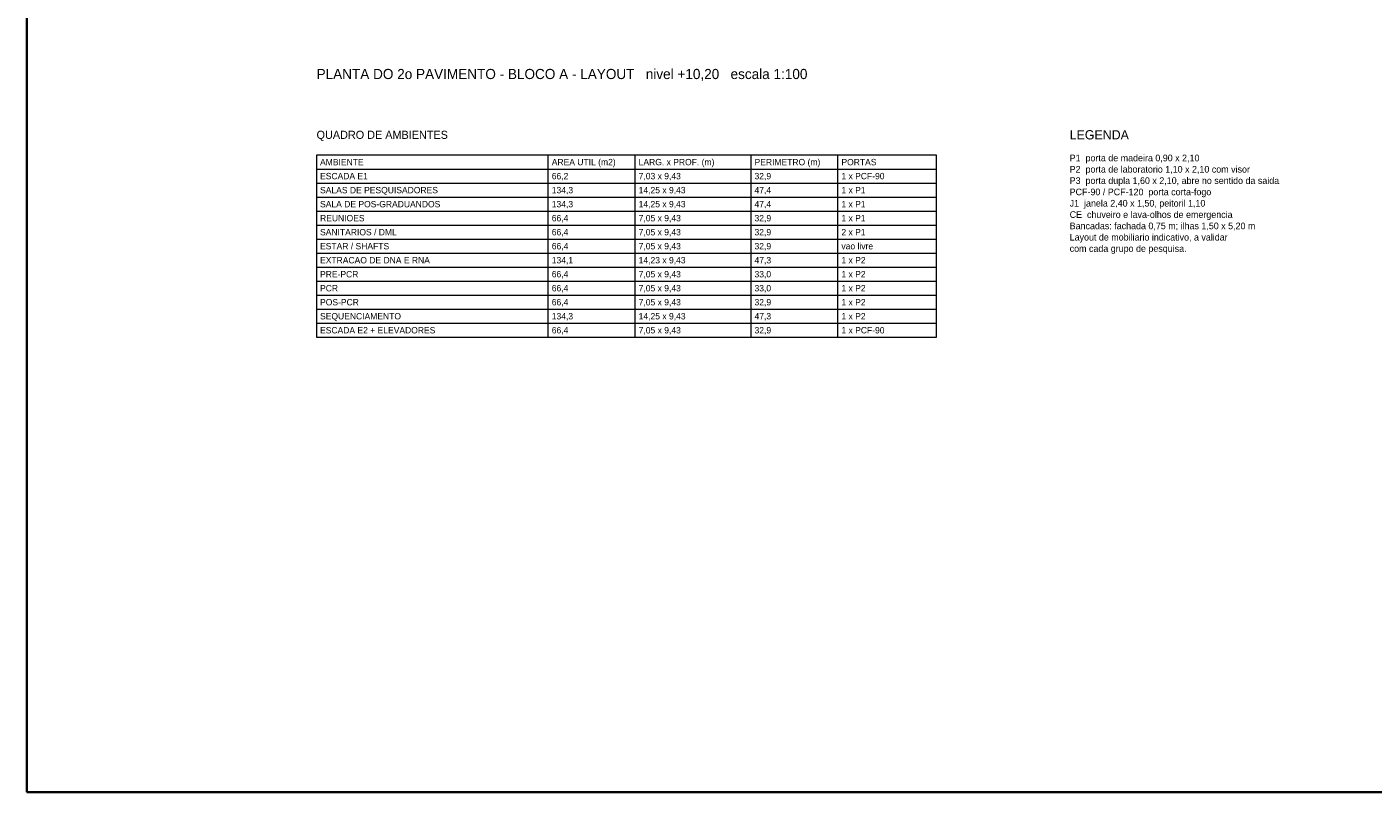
# Model space of a CAD drawing. Header units: metres. Extents: x -10 to 72.1, y -29 to 28.4.
# Tile 1 of 5: x -10 to 36.5, y -29 to -2.6. Entities that reach past the tile are written whole.
import ezdxf
from ezdxf.enums import TextEntityAlignment as Align

# ---------------------------------------------------------------- set-up
doc = ezdxf.new("R2010")
doc.units = ezdxf.units.M
doc.layers.add('COTA', color=8, linetype='Continuous', lineweight=13, true_color=0x6a6a6a)
doc.layers.add('FOLHA', color=7, linetype='Continuous', lineweight=35)
doc.layers.add('NOTA', color=7, linetype='Continuous', lineweight=18)

msp = doc.modelspace()

# ---------------------------------------------------------------- linework, layer by layer
at = {"layer": 'COTA'}
for p, q in [((8, -13.292), (8, -7)), ((11, -13.292), (11, -7)), ((15, -13.292), (15, -7)), ((18, -13.292), (18, -7)), ((0, -7.484), (21.4, -7.484)), ((0, -7.968), (21.4, -7.968)), ((0, -8.452), (21.4, -8.452)), ((0, -8.936), (21.4, -8.936)), ((0, -9.42), (21.4, -9.42)), ((0, -9.904), (21.4, -9.904)), ((0, -10.388), (21.4, -10.388)), ((0, -10.872), (21.4, -10.872)), ((0, -11.356), (21.4, -11.356)), ((0, -11.84), (21.4, -11.84)), ((0, -12.324), (21.4, -12.324)), ((0, -12.808), (21.4, -12.808)), ((0, -13.292), (21.4, -13.292))]:
    msp.add_line(p, q, dxfattribs=at)
msp.add_lwpolyline([(0, -13.292), (21.4, -13.292), (21.4, -7), (0, -7)], close=True, dxfattribs=at)
at = {"layer": 'FOLHA'}
msp.add_lwpolyline([(-10, -29), (72.1, -29), (72.1, 28.4), (-10, 28.4)], close=True, dxfattribs=at)

# ---------------------------------------------------------------- texts
at = {"layer": 'NOTA'}
for s, height, p in [('PLANTA DO 2o PAVIMENTO - BLOCO A - LAYOUT   nivel +10,20   escala 1:100', 0.35, (0, -4.2)), ('QUADRO DE AMBIENTES', 0.28, (0, -6.3)), ('LEGENDA', 0.32, (26, -6.3)), ('P1  porta de madeira 0,90 x 2,10', 0.23, (26, -7.1)), ('AMBIENTE', 0.22, (0.12, -7.242)), ('AREA UTIL (m2)', 0.22, (8.12, -7.242)), ('LARG. x PROF. (m)', 0.22, (11.12, -7.242)), ('PERIMETRO (m)', 0.22, (15.12, -7.242)), ('PORTAS', 0.22, (18.12, -7.242)), ('P2  porta de laboratorio 1,10 x 2,10 com visor', 0.23, (26, -7.491)), ('ESCADA E1', 0.22, (0.12, -7.726)), ('66,2', 0.22, (8.12, -7.726)), ('7,03 x 9,43', 0.22, (11.12, -7.726)), ('32,9', 0.22, (15.12, -7.726)), ('1 x PCF-90', 0.22, (18.12, -7.726)), ('P3  porta dupla 1,60 x 2,10, abre no sentido da saida', 0.23, (26, -7.882)), ('SALAS DE PESQUISADORES', 0.22, (0.12, -8.21)), ('134,3', 0.22, (8.12, -8.21)), ('14,25 x 9,43', 0.22, (11.12, -8.21)), ('47,4', 0.22, (15.12, -8.21)), ('1 x P1', 0.22, (18.12, -8.21)), ('PCF-90 / PCF-120  porta corta-fogo', 0.23, (26, -8.273)), ('SALA DE POS-GRADUANDOS', 0.22, (0.12, -8.694)), ('134,3', 0.22, (8.12, -8.694)), ('14,25 x 9,43', 0.22, (11.12, -8.694)), ('47,4', 0.22, (15.12, -8.694)), ('1 x P1', 0.22, (18.12, -8.694)), ('J1  janela 2,40 x 1,50, peitoril 1,10', 0.23, (26, -8.664)), ('REUNIOES', 0.22, (0.12, -9.178)), ('66,4', 0.22, (8.12, -9.178)), ('7,05 x 9,43', 0.22, (11.12, -9.178)), ('32,9', 0.22, (15.12, -9.178)), ('1 x P1', 0.22, (18.12, -9.178)), ('CE  chuveiro e lava-olhos de emergencia', 0.23, (26, -9.055)), ('SANITARIOS / DML', 0.22, (0.12, -9.662)), ('66,4', 0.22, (8.12, -9.662)), ('7,05 x 9,43', 0.22, (11.12, -9.662)), ('32,9', 0.22, (15.12, -9.662)), ('2 x P1', 0.22, (18.12, -9.662)), ('Bancadas: fachada 0,75 m; ilhas 1,50 x 5,20 m', 0.23, (26, -9.446)), ('Layout de mobiliario indicativo, a validar', 0.23, (26, -9.837)), ('ESTAR / SHAFTS', 0.22, (0.12, -10.146)), ('66,4', 0.22, (8.12, -10.146)), ('7,05 x 9,43', 0.22, (11.12, -10.146)), ('32,9', 0.22, (15.12, -10.146)), ('vao livre', 0.22, (18.12, -10.146)), ('com cada grupo de pesquisa.', 0.23, (26, -10.228)), ('EXTRACAO DE DNA E RNA', 0.22, (0.12, -10.63)), ('134,1', 0.22, (8.12, -10.63)), ('14,23 x 9,43', 0.22, (11.12, -10.63)), ('47,3', 0.22, (15.12, -10.63)), ('1 x P2', 0.22, (18.12, -10.63)), ('PRE-PCR', 0.22, (0.12, -11.114)), ('66,4', 0.22, (8.12, -11.114)), ('7,05 x 9,43', 0.22, (11.12, -11.114)), ('33,0', 0.22, (15.12, -11.114)), ('1 x P2', 0.22, (18.12, -11.114)), ('PCR', 0.22, (0.12, -11.598)), ('66,4', 0.22, (8.12, -11.598)), ('7,05 x 9,43', 0.22, (11.12, -11.598)), ('33,0', 0.22, (15.12, -11.598)), ('1 x P2', 0.22, (18.12, -11.598)), ('POS-PCR', 0.22, (0.12, -12.082)), ('66,4', 0.22, (8.12, -12.082)), ('7,05 x 9,43', 0.22, (11.12, -12.082)), ('32,9', 0.22, (15.12, -12.082)), ('1 x P2', 0.22, (18.12, -12.082)), ('SEQUENCIAMENTO', 0.22, (0.12, -12.566)), ('134,3', 0.22, (8.12, -12.566)), ('14,25 x 9,43', 0.22, (11.12, -12.566)), ('47,3', 0.22, (15.12, -12.566)), ('1 x P2', 0.22, (18.12, -12.566)), ('ESCADA E2 + ELEVADORES', 0.22, (0.12, -13.05)), ('66,4', 0.22, (8.12, -13.05)), ('7,05 x 9,43', 0.22, (11.12, -13.05)), ('32,9', 0.22, (15.12, -13.05)), ('1 x PCF-90', 0.22, (18.12, -13.05))]:
    msp.add_text(s, height=height, dxfattribs=at).set_placement(p, align=Align.MIDDLE_LEFT)

doc.saveas('drawing.dxf')
